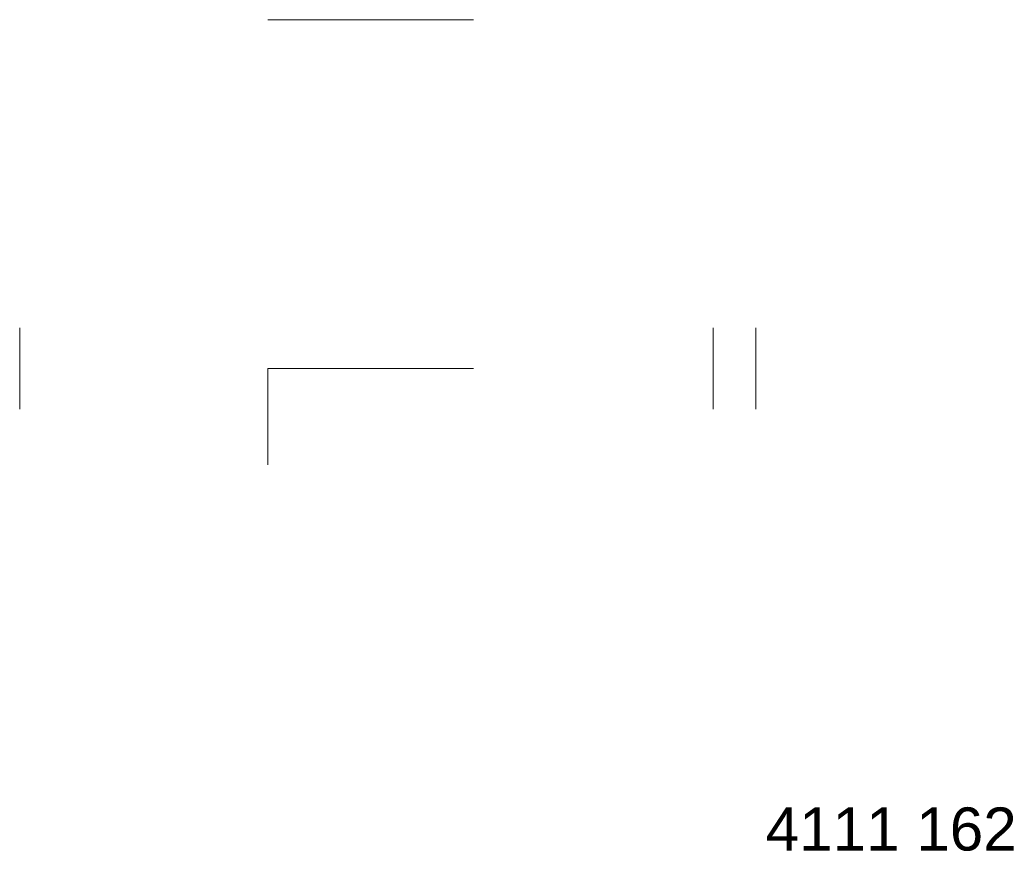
# Model space of a CAD drawing. Header units: millimetres. Extents: x -1043 to -928, y 489 to 586.
import ezdxf

# ---------------------------------------------------------------- set-up
doc = ezdxf.new("R2010")
doc.units = ezdxf.units.MM
doc.header["$LTSCALE"] = 254
doc.layers.get('0').update_dxf_attribs({"lineweight": 5})
doc.layers.add('Keine', color=7, linetype='Continuous', lineweight=5)
doc.styles.add('Arial', font='Arial')

msp = doc.modelspace()

# ---------------------------------------------------------------- linework, layer by layer
at = {"color": 7}
for points in [[(-1014.45, 534.04, -758.95), (-1014.45, 545.29, -758.95)], [(-1014.45, 545.29, -758.95), (-990.45, 545.29, -758.95)]]:
    msp.add_polyline3d(points, dxfattribs=at)
at = {"color": 7, "extrusion": (0, -1, 0)}
msp.add_circle((-1002.45, -758.95, -586.04), 12, dxfattribs=at)
at = {"color": 7, "extrusion": (1, 0, 0)}
for centre, radius in [((545.29, -849.45, -1043.45), 4.75), ((545.29, -758.95, -1043.45), 4.75), ((545.29, -758.95, -962.45), 4.75), ((545.29, -849.45, -957.45), 4.75), ((545.29, -849.45, -1043.45), 3.85), ((545.29, -758.95, -1043.45), 3.85), ((545.29, -758.95, -962.45), 3.85), ((545.29, -849.45, -957.45), 3.85)]:
    msp.add_circle(centre, radius, dxfattribs=at)
at = {"color": 7, "extrusion": (-1, 0, 0)}
for radius in [4.7, 3.6]:
    msp.add_circle((-545.29, -758.95, 962.45), radius, dxfattribs=at)

# ---------------------------------------------------------------- texts
at = {"layer": 'Keine', "insert": (-956.31, 493.98), "char_height": 5.034, "width": 30.1115, "attachment_point": 1, "line_spacing_factor": 0.970891, "style": 'Arial'}
msp.add_mtext('4111 162', dxfattribs=at)

doc.saveas('drawing.dxf')
